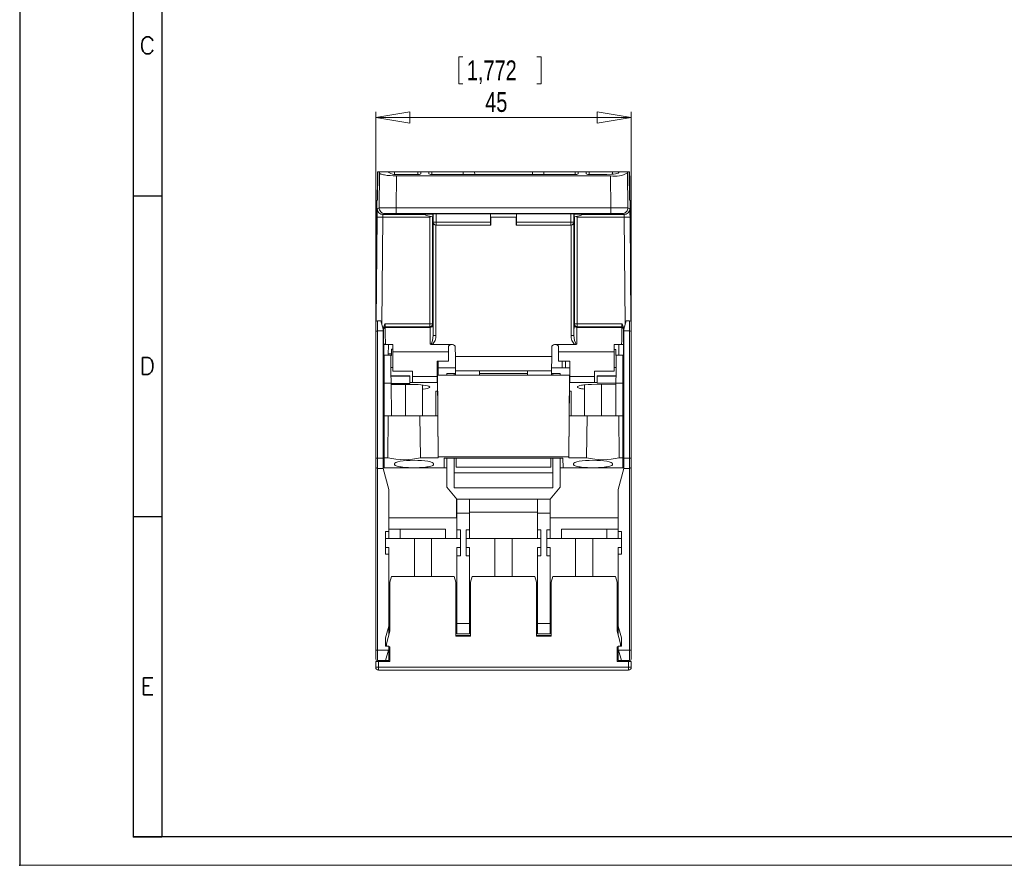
# Model space of a CAD drawing. Header units: millimetres. Extents: x 0 to 420, y 0 to 297.
# Tile 1 of 10: x 0 to 173, y 0 to 149. Entities that reach past the tile are written whole.
import ezdxf

# ---------------------------------------------------------------- set-up
doc = ezdxf.new("R2010")
doc.units = ezdxf.units.MM
doc.header["$PDSIZE"] = -1
doc.layers.add('FORMATO', color=7, linetype='Continuous')
doc.styles.add('SLDTEXTSTYLE0', font='ROMANS')
doc.styles.add('SLDTEXTSTYLE3', font='TXT', dxfattribs={"width": 0.75})
doc.dimstyles.new('SLDDIMSTYLE0', dxfattribs={"dimtxt": 3.5, "dimasz": 6, "dimexe": 0, "dimexo": 0.0625, "dimgap": 0.875, "dimtad": 1, "dimdec": 1, "dimrnd": 1e-09, "dimzin": 12, "dimdsep": 46, "dimtxsty": 'SLDTEXTSTYLE3', "dimblk1": 'CLOSED', "dimblk2": 'CLOSED', "dimsah": 1, "dimcen": 0.09, "dimadec": 0, "dimazin": 3, "dimtfac": 1, "dimtdec": 1, "dimtofl": 0, "dimtmove": 0, "dimatfit": 3, "dimldrblk": 'CLOSED', "dimfxl": 1, "dimfrac": 2, "dimtolj": 1, "dimtzin": 12, "dimarcsym": 0})

# ---------------------------------------------------------------- blocks, each defined once
blk = doc.blocks.new('_CLOSED')
at = {"color": 0, "linetype": 'ByBlock', "lineweight": -2}
for p, q in [((-1, 0.166667), (0, 0)), ((-1, 0.166667), (-1, -0.166667)), ((0, 0), (-1, -0.166667)), ((0, 0), (-1, 0))]:
    blk.add_line(p, q, dxfattribs=at)
blk = doc.blocks.new('_D_1')
at = {"color": 7, "linetype": 'Continuous', "lineweight": 0}
for p, q in [((77.31, 142.28), (77.31, 137.55)), ((77.31, 142.28), (78.02, 142.28)), ((91.79, 142.28), (91.08, 142.28)), ((91.79, 142.28), (91.79, 137.55)), ((77.31, 137.55), (78.02, 137.55)), ((91.79, 137.55), (91.08, 137.55)), ((62.69, 96.54), (62.69, 132.58)), ((107.69, 96.54), (107.69, 132.58)), ((62.69, 131.58), (107.69, 131.58))]:
    blk.add_line(p, q, dxfattribs=at)
at = {"color": 7, "linetype": 'Continuous', "lineweight": 0, "xscale": 6, "yscale": 6, "rotation": 180}
blk.add_blockref('_CLOSED', (62.69, 131.58, 19.18), dxfattribs=at)
at = {"color": 7, "linetype": 'Continuous', "lineweight": 0, "xscale": 6, "yscale": 6}
blk.add_blockref('_CLOSED', (107.69, 131.58, 19.18), dxfattribs=at)
at = {"color": 7, "linetype": 'Continuous', "lineweight": 0, "char_height": 3.5, "attachment_point": 1, "style": 'SLDTEXTSTYLE3'}
for s, insert in [('1,772', (78.73, 141.65)), ('45', (81.96, 136.09))]:
    blk.add_mtext(s, dxfattribs=dict(at, insert=insert))

msp = doc.modelspace()

# ---------------------------------------------------------------- linework, layer by layer
at = {"color": 7, "linetype": 'Continuous', "lineweight": 15}
for p, q in [((62.973, 120.727), (63.004, 122.042)), ((63.004, 122.042), (63.056, 122.042)), ((63.057, 122.081), (63.011, 117.042)), ((63.057, 122.042), (63.012, 117.042)), ((63.318, 122.042), (63.057, 122.042)), ((63.281, 115.716), (63.335, 121.856)), ((63.335, 121.856), (63.318, 122.042)), ((63.318, 122.042), (64.858, 122.042)), ((64.858, 122.042), (64.86, 121.971)), ((64.858, 122.042), (65.989, 122.042)), ((65.989, 122.042), (70.12, 122.042)), ((66.989, 121.597), (70.113, 121.597)), ((70.12, 122.042), (70.62, 122.042)), ((70.614, 121.685), (70.62, 122.042)), ((70.62, 122.042), (72.058, 122.042)), ((72.058, 122.042), (72.065, 121.667)), ((72.058, 122.042), (72.558, 122.042)), ((72.558, 122.042), (78.102, 122.042)), ((72.566, 121.579), (97.812, 121.579)), ((80.102, 122.042), (80.11, 121.579)), ((80.102, 122.042), (90.277, 122.042)), ((90.277, 122.042), (90.269, 121.579)), ((97.82, 122.042), (92.276, 122.042)), ((97.82, 122.042), (98.32, 122.042)), ((98.32, 122.042), (98.314, 121.667)), ((98.32, 122.042), (99.758, 122.042)), ((99.765, 121.685), (99.758, 122.042)), ((99.758, 122.042), (100.258, 122.042)), ((100.258, 122.042), (104.389, 122.042)), ((100.266, 121.597), (103.389, 121.597)), ((104.389, 122.042), (105.52, 122.042)), ((105.52, 122.042), (105.519, 121.971)), ((105.52, 122.042), (107.061, 122.042)), ((107.061, 122.042), (107.044, 121.856)), ((107.044, 121.856), (107.098, 115.716)), ((107.322, 122.042), (107.061, 122.042)), ((107.322, 122.042), (107.367, 117.042)), ((107.322, 122.042), (107.375, 122.042)), ((107.375, 122.042), (107.406, 120.727)), ((62.94, 117.042), (62.973, 120.727)), ((63.045, 120.727), (62.973, 120.727)), ((66.281, 115.725), (66.33, 121.336)), ((104.049, 121.336), (66.33, 121.336)), ((104.049, 121.336), (104.098, 115.725)), ((107.406, 120.727), (107.334, 120.727)), ((107.406, 120.727), (107.439, 117.042)), ((62.911, 117.042), (62.894, 115.097)), ((63.012, 117.042), (62.911, 117.042)), ((107.467, 117.042), (107.367, 117.042)), ((107.485, 115.097), (107.467, 117.042)), ((62.724, 95.643), (62.894, 115.097)), ((62.956, 115.555), (63.281, 115.716)), ((63.956, 114.546), (64.281, 114.708)), ((71.187, 114.546), (63.956, 114.546)), ((65.437, 114.699), (65.437, 114.657)), ((66.281, 115.725), (104.098, 115.725)), ((66.281, 114.725), (66.281, 115.725)), ((66.281, 114.725), (104.098, 114.725)), ((69.941, 114.657), (69.942, 114.699)), ((71.05, 114.616), (72.764, 114.616)), ((72.82, 114.673), (72.764, 114.616)), ((72.764, 114.616), (72.764, 114.145)), ((72.82, 113.172), (72.82, 114.673)), ((82.913, 114.677), (73.32, 114.677)), ((73.32, 114.677), (73.32, 113.172)), ((87.466, 114.677), (82.913, 114.677)), ((82.913, 113.172), (82.913, 114.677)), ((82.925, 114.042), (82.925, 114.677)), ((87.453, 114.677), (87.453, 114.042)), ((97.058, 114.677), (87.466, 114.677)), ((87.466, 114.677), (87.466, 113.172)), ((97.058, 113.172), (97.058, 114.677)), ((97.615, 114.616), (97.558, 114.673)), ((97.558, 114.673), (97.558, 113.172)), ((99.328, 114.616), (97.615, 114.616)), ((97.615, 114.145), (97.615, 114.616)), ((106.423, 114.546), (99.192, 114.546)), ((100.437, 114.699), (100.437, 114.657)), ((104.098, 115.725), (104.098, 114.725)), ((104.941, 114.657), (104.942, 114.699)), ((106.098, 114.708), (106.423, 114.546)), ((107.098, 115.716), (107.423, 115.555)), ((107.654, 95.643), (107.485, 115.097)), ((62.757, 95.731), (62.917, 114.055)), ((72.194, 114.046), (63.917, 114.046)), ((72.335, 114.187), (72.194, 114.046)), ((72.194, 95.269), (72.194, 114.046)), ((72.694, 114.149), (72.694, 95.269)), ((72.794, 113.146), (72.82, 113.172)), ((72.794, 93.253), (72.794, 113.146)), ((72.82, 113.172), (73.32, 113.172)), ((73.32, 113.172), (73.32, 112.673)), ((73.32, 113.172), (82.913, 113.172)), ((82.939, 114.042), (82.925, 114.042)), ((82.939, 114.042), (82.939, 112.651)), ((87.439, 114.042), (82.939, 114.042)), ((87.453, 114.042), (87.439, 114.042)), ((87.439, 112.651), (87.439, 114.042)), ((87.466, 113.172), (97.058, 113.172)), ((97.058, 112.673), (97.058, 113.172)), ((97.058, 113.172), (97.558, 113.172)), ((97.558, 113.172), (97.585, 113.146)), ((97.585, 113.146), (97.585, 93.253)), ((97.685, 95.269), (97.685, 114.149)), ((98.043, 114.187), (98.185, 114.046)), ((106.462, 114.046), (98.185, 114.046)), ((98.185, 114.046), (98.185, 95.269)), ((107.462, 114.055), (107.622, 95.731)), ((73.294, 112.651), (73.298, 112.651)), ((73.294, 112.651), (73.294, 93.253)), ((73.32, 112.673), (73.298, 112.651)), ((82.939, 112.651), (73.298, 112.651)), ((82.917, 112.673), (73.32, 112.673)), ((82.917, 112.673), (82.939, 112.651)), ((87.439, 112.651), (87.461, 112.673)), ((97.08, 112.651), (87.439, 112.651)), ((97.058, 112.673), (87.461, 112.673)), ((97.08, 112.651), (97.058, 112.673)), ((97.08, 112.651), (97.085, 112.651)), ((97.085, 93.253), (97.085, 112.651)), ((62.689, 93.917), (62.689, 95.542)), ((62.989, 94.042), (62.989, 95.842)), ((62.989, 95.842), (63.589, 95.842)), ((63.989, 94.349), (63.589, 95.842)), ((106.389, 94.349), (106.789, 95.842)), ((106.789, 95.842), (107.389, 95.842)), ((107.389, 95.842), (107.389, 94.042)), ((107.689, 95.542), (107.689, 93.917)), ((62.689, 71.766), (62.689, 93.917)), ((62.989, 94.042), (63.989, 94.042)), ((62.989, 71.642), (62.989, 94.042)), ((63.989, 94.349), (63.989, 94.042)), ((63.989, 71.642), (63.989, 94.042)), ((64.066, 94.338), (64.065, 94.467)), ((64.358, 95.269), (72.194, 95.269)), ((64.366, 94.641), (64.365, 94.769)), ((72.194, 94.769), (64.365, 94.769)), ((64.366, 94.641), (72.258, 94.641)), ((72.194, 95.269), (72.194, 94.769)), ((72.694, 95.269), (72.194, 95.269)), ((72.258, 94.641), (72.194, 94.769)), ((72.694, 95.269), (72.758, 95.141)), ((97.621, 95.141), (97.685, 95.269)), ((98.185, 95.269), (97.685, 95.269)), ((98.185, 94.769), (98.121, 94.641)), ((106.013, 94.641), (98.121, 94.641)), ((98.185, 94.769), (98.185, 95.269)), ((98.185, 95.269), (106.021, 95.269)), ((106.014, 94.769), (98.185, 94.769)), ((106.014, 94.769), (106.013, 94.641)), ((106.314, 94.467), (106.313, 94.338)), ((106.389, 94.349), (106.389, 94.042)), ((106.389, 94.042), (107.389, 94.042)), ((106.389, 94.042), (106.389, 71.642)), ((107.389, 94.042), (107.389, 71.642)), ((107.689, 93.917), (107.689, 71.766)), ((73.294, 93.253), (72.794, 93.253)), ((97.085, 93.253), (97.585, 93.253)), ((63.989, 91.642), (64.089, 91.642)), ((64.089, 91.642), (64.39, 91.642)), ((64.121, 88.007), (64.089, 91.642)), ((65.689, 91.642), (64.39, 91.642)), ((64.896, 89.765), (64.912, 91.642)), ((65.697, 90.818), (65.439, 90.817)), ((65.439, 90.817), (65.439, 89.733)), ((65.689, 90.928), (65.689, 90.783)), ((65.701, 90.345), (75.489, 90.345)), ((65.701, 90.345), (65.73, 86.942)), ((72.302, 91.709), (72.406, 91.642)), ((72.663, 91.642), (72.406, 91.642)), ((72.663, 91.642), (76.194, 91.642)), ((75.489, 90.345), (75.489, 91.142)), ((75.489, 90.345), (75.489, 88.742)), ((76.694, 91.146), (76.708, 89.542)), ((93.685, 91.146), (93.671, 89.542)), ((94.185, 91.642), (97.716, 91.642)), ((94.889, 91.142), (94.889, 90.345)), ((94.889, 88.742), (94.889, 90.345)), ((94.889, 90.345), (104.678, 90.345)), ((97.716, 91.642), (97.973, 91.642)), ((97.973, 91.642), (98.077, 91.709)), ((104.678, 90.345), (104.648, 86.942)), ((104.689, 91.642), (105.988, 91.642)), ((104.939, 90.775), (104.689, 90.778)), ((104.939, 89.733), (104.939, 90.775)), ((105.483, 89.765), (105.466, 91.642)), ((105.988, 91.642), (106.289, 91.642)), ((106.289, 91.642), (106.258, 88.007)), ((106.289, 91.642), (106.389, 91.642)), ((65.346, 89.765), (64.188, 89.765)), ((64.189, 84.855), (64.189, 89.761)), ((65.439, 90.028), (64.898, 90.028)), ((65.346, 89.733), (65.439, 89.733)), ((73.489, 88.742), (75.489, 88.742)), ((73.489, 86.042), (73.489, 88.742)), ((76.708, 89.542), (76.729, 87.042)), ((76.708, 89.542), (93.671, 89.542)), ((93.649, 87.042), (93.671, 89.542)), ((96.889, 88.742), (94.889, 88.742)), ((95.502, 88.742), (95.513, 87.542)), ((95.502, 88.742), (95.513, 87.542)), ((96.08, 88.742), (96.085, 87.542)), ((96.889, 86.042), (96.889, 88.742)), ((104.939, 89.733), (105.032, 89.733)), ((106.191, 89.765), (105.032, 89.765)), ((106.189, 84.855), (106.189, 89.761)), ((63.989, 87.442), (64.126, 87.442)), ((64.129, 87.042), (64.189, 87.042)), ((64.147, 85.007), (64.129, 87.042)), ((65.73, 86.942), (69.189, 86.942)), ((69.189, 86.942), (69.189, 86.042)), ((73.677, 87.627), (73.689, 86.232)), ((76.725, 87.542), (73.678, 87.542)), ((76.729, 87.042), (76.737, 86.235)), ((76.729, 87.042), (80.989, 87.042)), ((80.989, 86.235), (80.989, 87.042)), ((80.989, 87.042), (89.389, 87.042)), ((89.389, 87.042), (89.389, 86.235)), ((89.389, 87.042), (93.649, 87.042)), ((93.642, 86.235), (93.649, 87.042)), ((96.889, 87.542), (93.654, 87.542)), ((104.648, 86.942), (101.189, 86.942)), ((101.189, 86.942), (101.189, 86.042)), ((106.189, 87.042), (106.249, 87.042)), ((106.249, 87.042), (106.231, 85.007)), ((106.253, 87.442), (106.389, 87.442)), ((64.189, 85.132), (64.189, 84.943)), ((65.377, 86.18), (68.689, 86.123)), ((65.379, 86.013), (68.689, 85.966)), ((68.689, 86.123), (68.689, 84.942)), ((69.189, 86.042), (73.489, 86.042)), ((69.189, 86.042), (69.189, 84.942)), ((73.489, 86.042), (73.489, 84.942)), ((73.572, 86.232), (73.572, 86.235)), ((73.572, 86.235), (73.697, 71.907)), ((73.572, 86.235), (96.806, 86.235)), ((73.584, 84.941), (73.572, 86.232)), ((75.189, 86.542), (75.189, 86.235)), ((76.489, 86.542), (75.189, 86.542)), ((76.489, 86.542), (76.734, 86.542)), ((76.489, 86.235), (76.489, 86.542)), ((80.989, 86.542), (89.389, 86.542)), ((93.645, 86.542), (93.889, 86.542)), ((93.889, 86.542), (93.889, 86.235)), ((95.189, 86.542), (93.889, 86.542)), ((95.189, 86.542), (95.189, 86.235)), ((96.806, 86.235), (96.681, 71.907)), ((96.795, 84.938), (96.806, 86.232)), ((96.806, 86.235), (96.806, 86.232)), ((96.806, 86.232), (96.889, 86.232)), ((101.189, 86.042), (96.889, 86.042)), ((96.889, 86.042), (96.889, 84.942)), ((101.189, 86.042), (101.189, 84.942)), ((101.689, 84.98), (101.189, 84.976)), ((105.001, 86.18), (101.689, 86.123)), ((101.689, 86.123), (101.689, 84.98)), ((105, 86.013), (101.689, 85.966)), ((101.689, 84.98), (101.689, 84.824)), ((106.189, 85.054), (106.189, 84.943)), ((64.156, 84.042), (64.189, 84.042)), ((65.389, 84.855), (64.189, 84.855)), ((64.189, 84.855), (64.189, 79.085)), ((68.689, 84.785), (65.387, 84.775)), ((69.689, 84.598), (65.387, 84.599)), ((65.439, 79.085), (65.389, 84.855)), ((67.939, 84.598), (67.939, 79.084)), ((68.689, 84.942), (68.689, 84.785)), ((68.689, 84.942), (73.584, 84.941)), ((69.189, 84.942), (73.489, 84.942)), ((70.939, 79.085), (70.939, 84.538)), ((73.597, 83.464), (73.289, 83.464)), ((73.289, 79.083), (73.289, 83.464)), ((73.594, 83.766), (73.584, 84.941)), ((73.635, 79.083), (73.597, 83.464)), ((96.744, 79.083), (96.782, 83.464)), ((96.782, 83.464), (97.089, 83.464)), ((96.785, 83.751), (96.795, 84.938)), ((97.164, 84.942), (96.795, 84.938)), ((101.189, 84.942), (96.889, 84.942)), ((97.089, 79.085), (97.089, 83.464)), ((99.439, 84.559), (99.439, 79.085)), ((104.988, 84.666), (100.689, 84.629)), ((101.689, 84.824), (104.996, 84.842)), ((102.439, 79.084), (102.439, 84.644)), ((104.939, 79.085), (104.99, 84.855)), ((106.189, 84.855), (104.99, 84.855)), ((106.189, 84.855), (106.189, 79.085)), ((106.189, 84.042), (106.223, 84.042)), ((64.189, 79.085), (64.9, 79.085)), ((64.189, 79.085), (64.189, 71.733)), ((64.814, 71.733), (64.9, 79.085)), ((64.9, 79.085), (65.439, 79.085)), ((65.439, 79.084), (65.439, 79.085)), ((70.479, 79.085), (70.565, 71.733)), ((73.635, 79.085), (70.479, 79.085)), ((73.699, 71.733), (73.635, 79.085)), ((96.68, 71.733), (96.744, 79.085)), ((99.9, 79.085), (96.744, 79.085)), ((99.814, 71.733), (99.9, 79.085)), ((104.939, 79.084), (104.939, 79.085)), ((104.939, 79.085), (105.479, 79.085)), ((105.479, 79.085), (105.565, 71.733)), ((105.479, 79.085), (106.189, 79.085)), ((106.189, 79.085), (106.189, 71.733)), ((64.189, 76.442), (63.989, 76.442)), ((106.189, 76.442), (106.389, 76.442)), ((62.689, 70.142), (62.689, 71.766)), ((63.989, 71.642), (62.989, 71.642)), ((62.989, 69.842), (62.989, 71.642)), ((63.989, 69.842), (63.989, 71.642)), ((64.189, 69.942), (64.189, 71.733)), ((64.189, 71.733), (64.814, 71.733)), ((70.565, 71.733), (73.699, 71.733)), ((73.697, 71.907), (73.699, 71.733)), ((73.697, 71.907), (96.681, 71.907)), ((74.712, 69.942), (74.727, 71.642)), ((95.652, 71.642), (74.727, 71.642)), ((75.189, 71.642), (75.189, 66.542)), ((76.489, 66.443), (76.489, 71.642)), ((76.864, 71.642), (76.878, 70.042)), ((93.515, 71.642), (93.501, 70.042)), ((93.889, 71.642), (93.889, 66.443)), ((95.189, 71.642), (95.189, 66.542)), ((95.652, 71.642), (95.666, 69.942)), ((96.681, 71.907), (96.68, 71.733)), ((96.68, 71.733), (99.814, 71.733)), ((105.565, 71.733), (106.189, 71.733)), ((106.189, 71.733), (106.189, 69.942)), ((106.389, 71.642), (107.389, 71.642)), ((106.389, 71.642), (106.389, 69.842)), ((107.389, 71.642), (107.389, 69.842)), ((107.689, 71.766), (107.689, 70.142)), ((62.689, 70.142), (62.689, 37.966)), ((63.989, 69.842), (62.989, 69.842)), ((62.989, 37.842), (62.989, 69.842)), ((75.189, 69.942), (63.989, 69.942)), ((63.989, 69.842), (64.989, 66.11)), ((65.989, 70.558), (65.989, 70.672)), ((72.889, 70.672), (72.889, 70.558)), ((76.878, 70.042), (93.501, 70.042)), ((95.189, 69.942), (106.389, 69.942)), ((97.489, 70.558), (97.489, 70.672)), ((104.389, 70.672), (104.389, 70.558)), ((105.389, 66.11), (106.389, 69.842)), ((106.389, 69.842), (107.389, 69.842)), ((107.389, 69.842), (107.389, 37.842)), ((107.689, 70.142), (107.689, 37.966)), ((76.489, 69.042), (93.889, 69.042)), ((64.989, 66.11), (64.989, 58.747)), ((75.189, 66.542), (76.989, 64.451)), ((93.889, 66.443), (76.489, 66.443)), ((95.189, 66.542), (93.389, 64.451)), ((105.389, 58.747), (105.389, 66.11)), ((76.897, 64.559), (76.897, 61.142)), ((76.989, 61.951), (76.989, 64.451)), ((76.989, 64.451), (79.189, 64.451)), ((79.189, 64.451), (79.189, 61.951)), ((79.189, 64.451), (91.189, 64.451)), ((91.189, 61.951), (91.189, 64.451)), ((91.189, 64.451), (93.389, 64.451)), ((93.389, 64.451), (93.389, 61.951)), ((64.989, 61.142), (76.897, 61.142)), ((76.989, 61.951), (76.989, 59.015)), ((79.189, 61.951), (76.989, 61.951)), ((79.189, 62.142), (91.189, 62.142)), ((79.189, 59.015), (79.189, 61.951)), ((93.389, 61.951), (91.189, 61.951)), ((91.189, 61.951), (91.189, 59.015)), ((93.389, 61.951), (93.389, 59.015)), ((93.389, 61.142), (105.389, 61.142)), ((66.989, 59.142), (64.989, 59.142)), ((66.989, 59.142), (74.989, 59.142)), ((66.989, 59.142), (66.989, 57.542)), ((74.989, 59.142), (74.989, 57.542)), ((77.589, 59.015), (76.989, 59.015)), ((76.989, 57.542), (76.989, 59.015)), ((77.589, 59.015), (77.589, 54.468)), ((79.189, 59.015), (78.589, 59.015)), ((78.589, 54.468), (78.589, 59.015)), ((79.189, 59.015), (79.189, 57.542)), ((91.189, 59.015), (91.789, 59.015)), ((91.189, 57.542), (91.189, 59.015)), ((91.789, 59.015), (91.789, 54.468)), ((92.789, 59.015), (93.389, 59.015)), ((92.789, 54.468), (92.789, 59.015)), ((93.389, 59.015), (93.389, 57.542)), ((95.389, 59.142), (103.389, 59.142)), ((95.389, 57.542), (95.389, 59.142)), ((103.389, 59.142), (105.389, 59.142)), ((103.389, 57.542), (103.389, 59.142)), ((64.989, 58.747), (64.389, 58.747)), ((64.389, 58.747), (64.389, 54.736)), ((64.389, 57.542), (64.989, 57.542)), ((64.989, 58.747), (64.989, 57.542)), ((66.989, 57.542), (64.989, 57.542)), ((74.989, 57.542), (66.989, 57.542)), ((69.489, 57.542), (69.489, 50.842)), ((72.489, 50.842), (72.489, 57.542)), ((76.989, 57.542), (74.989, 57.542)), ((76.989, 57.542), (77.589, 57.542)), ((78.589, 57.542), (79.189, 57.542)), ((91.189, 57.542), (79.189, 57.542)), ((83.689, 57.542), (83.689, 50.842)), ((86.689, 50.842), (86.689, 57.542)), ((91.789, 57.542), (91.189, 57.542)), ((93.389, 57.542), (92.789, 57.542)), ((93.389, 57.542), (95.389, 57.542)), ((103.389, 57.542), (95.389, 57.542)), ((97.889, 57.542), (97.889, 50.842)), ((100.889, 50.842), (100.889, 57.542)), ((105.389, 57.542), (103.389, 57.542)), ((105.389, 58.747), (105.989, 58.747)), ((105.389, 57.542), (105.389, 58.747)), ((105.989, 57.542), (105.389, 57.542)), ((105.989, 54.736), (105.989, 58.747)), ((64.989, 55.942), (64.389, 55.942)), ((64.989, 55.942), (64.989, 54.736)), ((77.589, 55.942), (76.989, 55.942)), ((76.989, 54.468), (76.989, 55.942)), ((79.189, 55.942), (78.589, 55.942)), ((79.189, 55.942), (79.189, 54.468)), ((91.789, 55.942), (91.189, 55.942)), ((91.189, 54.468), (91.189, 55.942)), ((93.389, 55.942), (92.789, 55.942)), ((93.389, 55.942), (93.389, 54.468)), ((105.989, 55.942), (105.389, 55.942)), ((105.389, 54.736), (105.389, 55.942)), ((64.389, 54.736), (64.989, 54.736)), ((64.989, 54.736), (64.989, 42.094)), ((76.989, 42.542), (76.989, 54.468)), ((76.989, 54.468), (77.589, 54.468)), ((79.189, 54.468), (78.589, 54.468)), ((79.189, 54.468), (79.189, 42.542)), ((91.189, 42.542), (91.189, 54.468)), ((91.789, 54.468), (91.189, 54.468)), ((93.389, 54.468), (92.789, 54.468)), ((93.389, 54.468), (93.389, 42.542)), ((105.389, 42.094), (105.389, 54.736)), ((105.989, 54.736), (105.389, 54.736)), ((65.457, 50.842), (65.189, 49.842)), ((76.521, 50.842), (65.457, 50.842)), ((76.789, 49.842), (76.521, 50.842)), ((79.657, 50.842), (79.389, 49.842)), ((90.721, 50.842), (79.657, 50.842)), ((90.989, 49.842), (90.721, 50.842)), ((93.857, 50.842), (93.589, 49.842)), ((104.921, 50.842), (93.857, 50.842)), ((105.189, 49.842), (104.921, 50.842)), ((65.189, 49.842), (65.189, 41.233)), ((76.789, 40.342), (76.789, 49.842)), ((79.389, 49.842), (79.389, 40.342)), ((90.989, 40.342), (90.989, 49.842)), ((93.589, 49.842), (93.589, 40.342)), ((105.189, 41.233), (105.189, 49.842)), ((64.989, 42.094), (64.439, 40.042)), ((64.989, 42.094), (64.989, 40.487)), ((76.989, 42.542), (79.189, 42.542)), ((76.989, 40.742), (76.989, 42.542)), ((79.189, 42.542), (79.189, 40.742)), ((91.189, 42.542), (93.389, 42.542)), ((91.189, 40.742), (91.189, 42.542)), ((93.389, 42.542), (93.389, 40.742)), ((105.939, 40.042), (105.389, 42.094)), ((105.389, 40.487), (105.389, 42.094)), ((64.439, 40.042), (64.439, 38.542)), ((65.189, 41.233), (64.589, 38.994)), ((76.789, 40.442), (79.389, 40.442)), ((79.389, 40.342), (76.789, 40.342)), ((79.189, 40.742), (76.989, 40.742)), ((90.989, 40.442), (93.589, 40.442)), ((93.589, 40.342), (90.989, 40.342)), ((93.389, 40.742), (91.189, 40.742)), ((105.789, 38.994), (105.189, 41.233)), ((105.939, 38.542), (105.939, 40.042)), ((64.439, 38.542), (64.989, 38.542)), ((64.589, 38.994), (64.589, 38.542)), ((64.989, 38.542), (64.989, 38.094)), ((64.989, 38.459), (65.189, 38.442)), ((65.189, 38.442), (65.189, 35.842)), ((105.189, 38.442), (105.389, 38.459)), ((105.189, 35.842), (105.189, 38.442)), ((105.389, 38.094), (105.389, 38.542)), ((105.389, 38.542), (105.939, 38.542)), ((105.789, 38.542), (105.789, 38.994)), ((62.689, 36.342), (62.689, 37.966)), ((64.922, 37.842), (62.989, 37.842)), ((62.989, 36.042), (62.989, 37.842)), ((64.922, 37.842), (64.439, 36.042)), ((64.989, 38.094), (64.922, 37.842)), ((64.989, 38.094), (64.989, 36.042)), ((105.457, 37.842), (105.389, 38.094)), ((105.389, 36.042), (105.389, 38.094)), ((105.457, 37.842), (107.389, 37.842)), ((105.939, 36.042), (105.457, 37.842)), ((107.389, 37.842), (107.389, 36.042)), ((107.689, 37.966), (107.689, 36.342)), ((62.689, 35.842), (62.689, 34.842)), ((62.689, 35.842), (63.189, 35.842)), ((63.189, 34.842), (62.689, 34.842)), ((64.439, 36.042), (62.989, 36.042)), ((65.189, 35.842), (63.189, 35.842)), ((63.189, 35.842), (63.189, 34.842)), ((107.189, 34.842), (63.189, 34.842)), ((63.189, 34.842), (63.189, 34.342)), ((64.989, 36.042), (64.439, 36.042)), ((64.7, 36.042), (64.689, 35.842)), ((107.189, 35.842), (105.189, 35.842)), ((105.939, 36.042), (105.389, 36.042)), ((105.689, 35.842), (105.679, 36.042)), ((107.389, 36.042), (105.939, 36.042)), ((106.428, 36.042), (106.428, 35.842)), ((107.189, 34.842), (107.189, 35.842)), ((107.189, 35.842), (107.689, 35.842)), ((107.189, 34.342), (107.189, 34.842)), ((107.689, 34.842), (107.189, 34.842)), ((107.689, 35.842), (107.689, 34.842)), ((107.189, 34.342), (63.189, 34.342))]:
    msp.add_line(p, q, dxfattribs=at)
at = {"color": 1, "linetype": 'Continuous', "lineweight": 15}
for p, q in [((65.989, 121.643), (65.989, 122.042)), ((70.12, 122.042), (70.113, 121.597)), ((72.566, 121.579), (72.558, 122.042)), ((78.102, 122.042), (78.11, 121.579)), ((92.276, 122.042), (92.268, 121.579)), ((97.812, 121.579), (97.82, 122.042)), ((100.266, 121.597), (100.258, 122.042)), ((104.389, 121.643), (104.389, 122.042)), ((63.752, 95.233), (63.917, 114.046)), ((106.462, 114.046), (106.626, 95.233)), ((64.898, 90.005), (65.439, 90.005)), ((64.121, 88.007), (64.189, 88.007)), ((65.365, 87.627), (65.724, 87.627)), ((73.489, 87.627), (73.677, 87.627)), ((104.654, 87.627), (105.014, 87.627)), ((106.258, 88.007), (106.189, 88.007)), ((63.989, 72.942), (64.189, 72.942)), ((106.189, 72.942), (106.389, 72.942)), ((65.989, 70.558), (65.996, 70.684)), ((72.883, 70.684), (72.889, 70.558)), ((97.489, 70.558), (97.496, 70.684)), ((104.383, 70.684), (104.389, 70.558))]:
    msp.add_line(p, q, dxfattribs=at)
at = {"color": 7, "linetype": 'Continuous', "lineweight": 15, "flags": 128}
for points in [[(66.33, 121.336), (65.767, 121.346), (65.212, 121.375), (64.689, 121.423), (64.446, 121.454), (64.22, 121.489), (64.036, 121.525), (63.864, 121.564), (63.708, 121.609), (63.573, 121.658), (63.415, 121.743), (63.335, 121.856)], [(80.102, 122.042), (80.06, 122.042), (79.941, 122.042), (79.516, 122.042), (78.889, 122.042), (78.51, 122.042), (78.102, 122.042)], [(92.276, 122.042), (91.869, 122.042), (91.49, 122.042), (90.862, 122.042), (90.438, 122.042), (90.319, 122.042), (90.277, 122.042)], [(103.389, 121.597), (104.188, 121.625), (104.563, 121.659), (104.899, 121.707), (105.15, 121.761), (105.357, 121.829), (105.43, 121.865), (105.492, 121.913), (105.519, 121.971)], [(62.917, 114.055), (62.924, 114.625), (62.929, 114.906)], [(72.764, 114.145), (71.88, 114.284), (71.05, 114.616)], [(99.328, 114.616), (98.498, 114.284), (97.615, 114.145)], [(107.45, 114.871), (107.455, 114.625), (107.462, 114.055)], [(62.917, 114.055), (62.939, 114.054), (62.998, 114.054), (63.091, 114.053), (63.216, 114.052), (63.367, 114.051), (63.538, 114.049), (63.724, 114.048), (63.917, 114.046)], [(107.462, 114.055), (107.44, 114.054), (107.381, 114.054), (107.287, 114.053), (107.163, 114.052), (107.012, 114.051), (106.841, 114.049), (106.655, 114.048), (106.462, 114.046)], [(64.065, 94.467), (64.064, 94.514), (64.063, 94.642)], [(64.089, 91.642), (64.084, 92.214), (64.08, 92.736), (64.076, 93.197), (64.072, 93.588), (64.07, 93.903), (64.068, 94.135), (64.066, 94.282), (64.066, 94.338)], [(64.39, 91.642), (64.385, 92.341), (64.38, 92.955), (64.376, 93.475), (64.372, 93.898), (64.369, 94.223), (64.367, 94.452), (64.366, 94.589), (64.366, 94.641)], [(106.013, 94.641), (106.012, 94.589), (106.011, 94.452), (106.009, 94.224), (106.007, 93.899), (106.003, 93.476), (105.999, 92.955), (105.994, 92.341), (105.988, 91.642)], [(106.313, 94.338), (106.312, 94.282), (106.311, 94.135), (106.309, 93.903), (106.306, 93.588), (106.303, 93.197), (106.299, 92.736), (106.294, 92.215), (106.289, 91.642)], [(106.316, 94.642), (106.314, 94.514), (106.314, 94.467)], [(72.794, 93.253), (72.682, 92.387), (72.541, 91.969), (72.438, 91.793), (72.374, 91.732), (72.339, 91.715), (72.302, 91.709)], [(98.077, 91.709), (98.04, 91.715), (98.005, 91.732), (97.94, 91.793), (97.837, 91.969), (97.697, 92.387), (97.585, 93.253)], [(65.689, 91.642), (65.695, 91.006), (65.701, 90.345)], [(104.689, 91.642), (104.684, 91.006), (104.678, 90.345)], [(65.389, 84.855), (65.383, 85.511), (65.378, 86.116), (65.369, 87.152), (65.366, 87.499), (65.363, 87.808), (65.361, 88.081), (65.359, 88.319), (65.357, 88.525), (65.352, 89.142), (65.348, 89.549), (65.346, 89.744), (65.346, 89.739)], [(73.677, 87.627), (73.67, 88.4), (73.667, 88.742)], [(104.99, 84.855), (104.995, 85.492), (105.001, 86.116), (105.005, 86.664), (105.01, 87.152), (105.013, 87.563), (105.017, 87.949), (105.019, 88.248), (105.022, 88.525), (105.027, 89.143), (105.031, 89.551), (105.032, 89.746), (105.032, 89.74)], [(64.129, 87.042), (64.129, 87.114), (64.127, 87.322), (64.124, 87.635), (64.121, 88.007)], [(106.258, 88.007), (106.254, 87.635), (106.252, 87.322), (106.25, 87.114), (106.249, 87.042)], [(64.156, 84.042), (64.155, 84.114), (64.153, 84.322), (64.15, 84.635), (64.147, 85.007)], [(106.231, 85.007), (106.228, 84.635), (106.225, 84.322), (106.224, 84.114), (106.223, 84.042)], [(69.689, 84.598), (70.163, 84.59), (70.619, 84.567), (71.068, 84.526), (71.467, 84.469), (71.789, 84.399), (72.017, 84.321), (72.189, 84.162), (72.146, 84.082), (72.017, 84.004), (71.789, 83.926), (71.467, 83.856), (71.068, 83.799), (70.939, 83.787)], [(100.689, 84.629), (100.087, 84.611), (99.59, 84.575), (99.321, 84.546), (99.099, 84.516), (98.922, 84.486), (98.6, 84.414), (98.369, 84.336), (98.234, 84.254), (98.189, 84.172), (98.234, 84.09), (98.369, 84.011), (98.6, 83.936), (98.697, 83.913), (98.804, 83.891), (98.922, 83.87), (99.204, 83.83), (99.439, 83.807)], [(64.9, 79.085), (65.131, 79.084), (65.439, 79.084)], [(65.439, 79.084), (66.013, 79.084), (66.696, 79.084), (67.443, 79.084), (68.206, 79.084), (68.935, 79.084), (69.584, 79.084), (70.11, 79.084), (70.479, 79.085)], [(99.9, 79.085), (100.269, 79.084), (100.795, 79.084), (101.443, 79.084), (102.173, 79.084), (102.936, 79.084), (103.683, 79.084), (104.365, 79.084), (104.939, 79.084)], [(104.939, 79.084), (105.247, 79.084), (105.479, 79.085)], [(72.889, 70.672), (72.823, 70.789), (72.627, 70.902), (72.308, 71.006), (71.879, 71.097), (71.356, 71.171), (70.76, 71.227), (70.112, 71.261), (69.439, 71.273), (68.766, 71.261), (68.119, 71.227), (67.523, 71.171), (67, 71.097), (66.571, 71.006), (66.252, 70.902), (66.056, 70.789), (65.989, 70.672)], [(104.389, 70.672), (104.323, 70.789), (104.127, 70.902), (103.808, 71.006), (103.379, 71.097), (102.856, 71.171), (102.26, 71.227), (101.612, 71.261), (100.939, 71.273), (100.266, 71.261), (99.619, 71.227), (99.023, 71.171), (98.5, 71.097), (98.071, 71.006), (97.752, 70.902), (97.556, 70.789), (97.489, 70.672)], [(65.989, 70.558), (66.131, 70.388), (66.28, 70.317), (66.478, 70.25), (66.691, 70.195), (66.937, 70.145), (67.178, 70.104), (67.441, 70.068), (67.762, 70.033), (68.102, 70.004), (68.46, 69.982), (68.944, 69.964), (69.439, 69.957), (70.419, 69.982), (70.95, 70.018), (71.438, 70.068), (71.701, 70.104), (71.942, 70.145), (72.188, 70.195), (72.4, 70.25), (72.599, 70.317), (72.748, 70.388), (72.854, 70.472), (72.889, 70.558)], [(97.489, 70.558), (97.631, 70.388), (97.78, 70.317), (97.978, 70.25), (98.191, 70.195), (98.437, 70.145), (98.678, 70.104), (98.941, 70.068), (99.262, 70.033), (99.602, 70.004), (99.96, 69.982), (100.444, 69.964), (100.939, 69.957), (101.919, 69.982), (102.45, 70.018), (102.938, 70.068), (103.201, 70.104), (103.442, 70.145), (103.688, 70.195), (103.9, 70.25), (104.099, 70.317), (104.248, 70.388), (104.354, 70.472), (104.389, 70.558)]]:
    msp.add_lwpolyline(points, dxfattribs=at)
at = {"color": 7, "linetype": 'Continuous', "lineweight": 15}
for centre, radius, start, end in [((66.43, 124.66), 3.114, 239.71507, 280.34507), ((70.234, 122.377), 0.79, 261.14071, 298.73935), ((72.445, 122.361), 0.792, 241.30151, 278.81843), ((97.939, 122.331), 0.763, 260.44189, 299.43818), ((100.139, 122.349), 0.763, 240.56265, 279.55729), ((104.791, 125.951), 4.674, 260.86683, 298.82238), ((63.956, 115.546), 1, 179.50708, 269.98647), ((65.184, -27.835), 143.564, 89.56229, 90.7595), ((64.281, 115.708), 1, 179.50703, 269.9864), ((66.415, 114.102), 2.499, 169.77596, 181.29342), ((65.793, 55.034), 59.693, 89.53141, 91.45118), ((67.689, 13.914), 100.81, 88.71954, 91.28046), ((67.689, 214.211), 99.58, 268.70414, 271.29586), ((73.194, 100.332), 14.345, 89.49707, 91.49422), ((97.184, 100.334), 14.343, 88.50566, 90.50304), ((102.689, 13.914), 100.81, 88.71954, 91.28046), ((102.689, 214.211), 99.58, 268.70414, 271.29586), ((105.195, -27.835), 143.564, 89.2405, 90.43771), ((104.586, 55.034), 59.693, 88.54882, 90.46859), ((106.098, 115.708), 1, 270.0136, 0.49297), ((106.423, 115.546), 1, 270.01328, 0.49254), ((104.025, 114.107), 2.438, 358.5625, 10.36811), ((73.298, 113.155), 0.504, 180.97893, 269.52101), ((73.32, 113.173), 0.5, 180.0051, 269.99495), ((97.486, 113.049), 14.573, 179.51272, 181.47857), ((72.855, 113.049), 14.611, 358.52396, 0.48474), ((97.058, 113.173), 0.5, 270.00505, 359.9949), ((97.08, 113.155), 0.504, 270.49424, 359.00582), ((62.989, 95.542), 0.3, 90, 180), ((107.389, 95.542), 0.3, 0, 90), ((65.07, 94.552), 1.011, 134.8012, 174.88272), ((64.365, 94.469), 0.3, 89.99626, 180.49541), ((64.366, 94.341), 0.3, 89.99569, 180.49526), ((308.394, 98.427), 244.057, 180.74137, 180.85875), ((72.194, 95.269), 0.5, 270.00681, 359.98646), ((72.258, 95.141), 0.5, 270.00701, 359.98637), ((-3.806, 92.036), 76.108, 359.75396, 1.96159), ((36.096, 93.495), 36.699, 359.62191, 2.57025), ((134.283, 93.495), 36.699, 177.42975, 180.37809), ((98.121, 95.141), 0.5, 180.01363, 269.99299), ((98.185, 95.269), 0.5, 180.01354, 269.99319), ((174.186, 92.036), 76.11, 178.03843, 180.24602), ((106.013, 94.341), 0.3, 359.50439, 90.00431), ((-101.827, 97.917), 207.865, 359.13232, 359.27013), ((106.014, 94.469), 0.3, 359.50459, 90.00374), ((105.309, 94.552), 1.011, 5.11745, 45.19863), ((71.078, 93.192), 2.217, 315.63676, 1.5728), ((99.302, 93.192), 2.219, 178.43682, 224.34346), ((75.99, 91.141), 0.5, 90.04386, 179.95603), ((76.194, 91.142), 0.5, 0.49997, 90.00008), ((94.185, 91.142), 0.5, 89.99992, 179.50003), ((94.389, 91.141), 0.5, 0.04507, 89.95504), ((67.689, 82.896), 11.527, 255.55362, 284.44638), ((102.689, 82.896), 11.527, 255.55362, 284.44638), ((62.989, 70.142), 0.3, 180, 270), ((107.389, 70.142), 0.3, 270, 0), ((62.989, 36.342), 0.3, 180, 270), ((63.189, 34.842), 0.5, 180, 270), ((64.189, 34.776), 1.266, 66.48825, 90), ((106.189, 34.776), 1.266, 90, 113.51175), ((107.189, 34.842), 0.5, 270, 0), ((107.389, 36.342), 0.3, 270, 0)]:
    msp.add_arc(centre, radius, start, end, dxfattribs=at)
at = {"color": 1, "linetype": 'Continuous', "lineweight": 15}
for centre, radius, start, end in [((70.931, 114.905), 8.001, 175.34436, 179.99522), ((99.042, 114.88), 8.408, 359.93896, 4.60241)]:
    msp.add_arc(centre, radius, start, end, dxfattribs=at)
at = {"color": 7, "linetype": 'Continuous', "lineweight": 15}
for centre, start_param, end_param in [((62.989, 93.917), 1.5707963, 3.1415927), ((107.389, 93.917), 0, 1.5707963), ((62.989, 71.766), 3.1415927, 4.712389), ((107.389, 71.766), 4.712389, 6.2831853), ((62.989, 37.966), 3.1415927, 4.712389), ((107.389, 37.966), 4.712389, 6.2831853)]:
    msp.add_ellipse(centre, major_axis=(0.3, 0), ratio=0.4142136, start_param=start_param, end_param=end_param, dxfattribs=at)
at = {"layer": 'FORMATO'}
for p, q in [((0, 297), (0, 0)), ((20, 287), (20, 5)), ((25, 287), (25, 5)), ((20, 117.8), (25, 117.8)), ((20, 61.4), (25, 61.4)), ((415, 5), (19.916, 5)), ((20, 5), (25, 5))]:
    msp.add_line(p, q, dxfattribs=at)
at = {"layer": 'FORMATO', "lineweight": 0}
msp.add_line((0, 0), (420, 0), dxfattribs=at)
at = {"layer": 'FORMATO', "color": 7}
msp.add_point((0, 0), dxfattribs=at)

# ---------------------------------------------------------------- texts
at = {"layer": 'FORMATO', "char_height": 3, "attachment_point": 2, "style": 'SLDTEXTSTYLE0'}
for s, insert in [('C', (22.474, 145.795)), ('D', (22.474, 89.395)), ('E', (22.479, 32.995))]:
    msp.add_mtext(s, dxfattribs=dict(at, insert=insert))

# ---------------------------------------------------------------- dimensions: what is measured, and where the dimension line sits
at = {"color": 7, "linetype": 'Continuous', "lineweight": 0}
dim = msp.add_linear_dim(base=(107.689, 131.581), p1=(62.689, 95.542), p2=(107.689, 95.542), dimstyle='SLDDIMSTYLE0', dxfattribs=at)
dim.commit()
dim.dimension.update_dxf_attribs({"geometry": '_D_1', "text_midpoint": (84.548, 131.581), "dimtype": 160})

doc.saveas('drawing.dxf')
